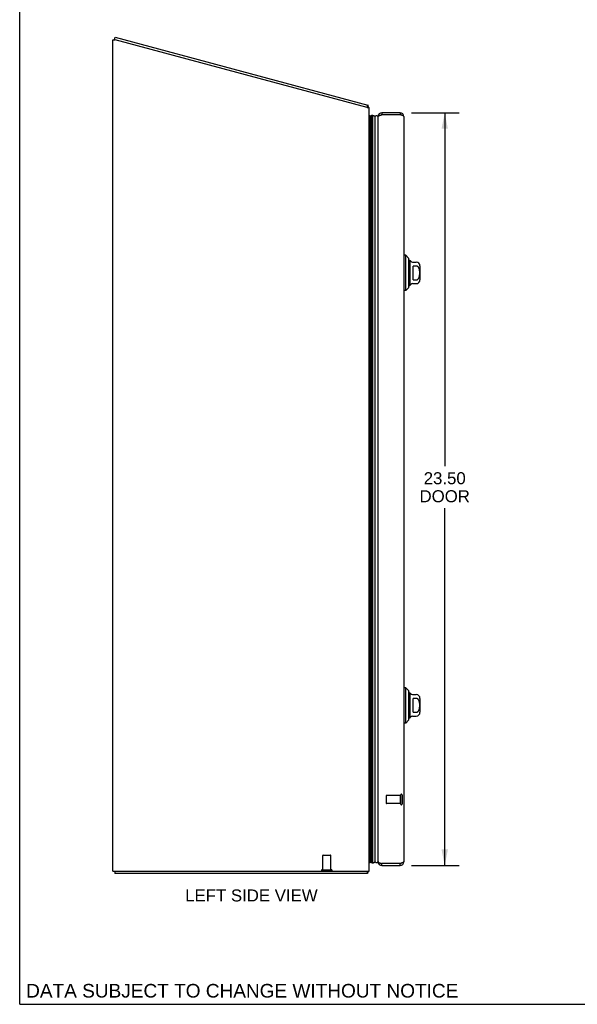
# Model space of a CAD drawing. Header units: inches. Extents: x 0 to 85, y 0 to 55.
# Tile 1 of 5: x 0 to 17.4, y 0 to 30.7. Entities that reach past the tile are written whole.
import ezdxf

# ---------------------------------------------------------------- set-up
doc = ezdxf.new("R2010")
doc.units = ezdxf.units.IN
doc.header["$LTSCALE"] = 4.675
doc.header["$MEASUREMENT"] = 0
doc.linetypes.add('HIDDEN', pattern=[0.2, 0.1, -0.1])
doc.layers.get('0').update_dxf_attribs({"linetype": 'CONTINUOUS'})
for name, color, linetype in [('02___PRT_ALL_AXES', 7, 'CONTINUOUS'), ('DEFAULT_2', 8, 'HIDDEN'), ('DIMENSIONS', 7, 'CONTINUOUS')]:
    doc.layers.add(name, color=color, linetype=linetype)
doc.styles.get("Standard").update_dxf_attribs({"font": 'arial.ttf'})
doc.dimstyles.new('DIMSTYLE_1', dxfattribs={"dimtxt": 0.375, "dimasz": 0.5, "dimexe": 0.09, "dimexo": 0.07, "dimgap": 0.0375, "dimtad": 0, "dimtih": 1, "dimtoh": 1, "dimzin": 4, "dimdsep": 46, "dimtxsty": 'Standard', "dimblk": '_FILLED', "dimblk1": '_FILLED', "dimblk2": '_FILLED', "dimcen": 0.09, "dimazin": 1, "dimtfac": 1, "dimtofl": 0, "dimtmove": 0, "dimatfit": 3, "dimldrblk": '_FILLED', "dimfxl": 0, "dimtolj": 1, "dimtzin": 4, "dimarcsym": 0})

# ---------------------------------------------------------------- blocks, each defined once
blk = doc.blocks.new('_FILLED')
at = {"color": 0, "linetype": 'ByBlock'}
blk.add_solid([(0, 0), (-1, 0.2), (-1, -0.2)], dxfattribs=at)
blk = doc.blocks.new('*D10')
at = {"layer": 'DIMENSIONS', "color": 2, "linetype": 'Continuous'}
for p, q in [((12.224, 27.834), (13.716, 27.834)), ((13.266, 27.834), (13.266, 16.8)), ((13.266, 4.334), (13.266, 15.487)), ((12.224, 4.334), (13.716, 4.334))]:
    blk.add_line(p, q, dxfattribs=at)
at = {"layer": 'DIMENSIONS', "color": 2, "linetype": 'Continuous', "xscale": 0.5, "yscale": 0.5, "zscale": 0.5}
for p, rotation in [((13.266, 27.834), 90), ((13.266, 4.334), 270)]:
    blk.add_blockref('_FILLED', p, dxfattribs=dict(at, rotation=rotation))
at = {"layer": 'DIMENSIONS', "color": 2, "linetype": 'Continuous', "insert": (13.266, 16.612), "char_height": 0.375, "width": 1.5697, "attachment_point": 2, "line_spacing_factor": 0.9}
blk.add_mtext('23.50\\PDOOR', dxfattribs=at)

msp = doc.modelspace()

# ---------------------------------------------------------------- linework, layer by layer
at = {"color": 7, "linetype": 'Continuous'}
for p, q in [((0, 0), (0, 55)), ((2.957, 30.117), (2.976, 30.189)), ((2.979, 30.111), (2.957, 30.117)), ((10.846, 28.003), (10.866, 28.075)), ((10.878, 28.043), (10.851, 28.021)), ((10.91, 27.735), (10.939, 27.752)), ((10.939, 4.415), (10.939, 27.752)), ((10.939, 27.752), (10.952, 27.729)), ((10.952, 4.438), (10.952, 27.729)), ((10.981, 27.744), (10.981, 4.423)), ((11.017, 27.749), (11.017, 4.418)), ((11.092, 4.447), (11.092, 27.721)), ((11.304, 27.834), (11.304, 27.774)), ((11.874, 27.834), (11.874, 27.774)), ((12.053, 23.385), (11.994, 23.385)), ((12.053, 22.282), (12.053, 23.385)), ((12.151, 23.286), (12.053, 23.385)), ((12.151, 22.381), (12.151, 23.286)), ((12.179, 23.217), (12.179, 22.45)), ((12.264, 23.168), (12.376, 23.168)), ((12.277, 22.618), (12.277, 23.049)), ((12.376, 23.049), (12.277, 23.049)), ((12.494, 23.05), (12.494, 22.617)), ((12.264, 22.499), (12.376, 22.499)), ((12.277, 22.618), (12.376, 22.618)), ((12.053, 22.282), (11.994, 22.282)), ((12.151, 22.381), (12.053, 22.282)), ((12.053, 9.885), (11.994, 9.885)), ((12.151, 9.786), (12.053, 9.885)), ((12.053, 8.782), (12.053, 9.885)), ((12.151, 8.881), (12.151, 9.786)), ((12.179, 9.717), (12.179, 8.95)), ((12.264, 9.668), (12.376, 9.668)), ((12.376, 9.549), (12.277, 9.549)), ((12.277, 9.118), (12.277, 9.549)), ((12.494, 9.55), (12.494, 9.117)), ((12.264, 8.999), (12.376, 8.999)), ((12.277, 9.118), (12.376, 9.118)), ((12.053, 8.782), (11.994, 8.782)), ((12.151, 8.881), (12.053, 8.782)), ((10.939, 4.415), (10.91, 4.432)), ((10.952, 4.438), (10.939, 4.415)), ((11.304, 4.334), (11.304, 4.394)), ((11.874, 4.334), (11.874, 4.394)), ((2.973, 4.159), (2.973, 4.084)), ((10.847, 4.159), (10.847, 4.084)), ((10.868, 4.127), (10.847, 4.148)), ((0, 0), (85, 0))]:
    msp.add_line(p, q, dxfattribs=at)
at = {"color": 3, "linetype": 'Continuous'}
for p, q in [((2.976, 30.189), (10.866, 28.075)), ((2.91, 4.159), (2.91, 30.109)), ((2.91, 30.109), (2.985, 30.109)), ((10.85, 28.002), (2.985, 30.109)), ((10.85, 28.002), (10.91, 28.002)), ((10.91, 4.159), (10.91, 28.002)), ((11.184, 4.454), (11.184, 27.714)), ((11.29, 27.769), (11.304, 27.774)), ((11.874, 27.834), (11.304, 27.834)), ((11.874, 27.774), (11.304, 27.774)), ((11.994, 27.714), (11.994, 4.454)), ((11.874, 4.394), (11.304, 4.394)), ((11.304, 4.334), (11.874, 4.334)), ((11.888, 4.398), (11.874, 4.394)), ((2.91, 4.159), (10.91, 4.159)), ((10.847, 4.084), (2.973, 4.084))]:
    msp.add_line(p, q, dxfattribs=at)
for points in [[(10.878, 28.043), (10.877, 28.044), (10.877, 28.045), (10.876, 28.047), (10.875, 28.049), (10.875, 28.05), (10.874, 28.052), (10.874, 28.055), (10.873, 28.057), (10.873, 28.059), (10.873, 28.061), (10.872, 28.063), (10.872, 28.065), (10.872, 28.066), (10.871, 28.068), (10.871, 28.07), (10.87, 28.071), (10.869, 28.072), (10.869, 28.073), (10.868, 28.074), (10.867, 28.075), (10.867, 28.075), (10.866, 28.075)], [(11.184, 27.714), (11.184, 27.716), (11.185, 27.718), (11.186, 27.72), (11.187, 27.723), (11.189, 27.725), (11.192, 27.727), (11.195, 27.73), (11.198, 27.732), (11.201, 27.734), (11.205, 27.737), (11.21, 27.739), (11.214, 27.741), (11.219, 27.744), (11.224, 27.746), (11.23, 27.748), (11.236, 27.75), (11.242, 27.753), (11.248, 27.755), (11.255, 27.757), (11.261, 27.76), (11.268, 27.762)], [(11.268, 27.762), (11.275, 27.764), (11.282, 27.767), (11.29, 27.769)], [(11.91, 27.762), (11.903, 27.764), (11.896, 27.767), (11.888, 27.769), (11.874, 27.774)], [(11.994, 27.714), (11.994, 27.716), (11.993, 27.718), (11.992, 27.72), (11.991, 27.723), (11.989, 27.725), (11.986, 27.727), (11.983, 27.73), (11.98, 27.732), (11.977, 27.734), (11.973, 27.737), (11.968, 27.739), (11.964, 27.741), (11.959, 27.744), (11.954, 27.746), (11.948, 27.748), (11.942, 27.75), (11.936, 27.753), (11.93, 27.755), (11.923, 27.757), (11.917, 27.76), (11.91, 27.762)], [(11.184, 4.454), (11.184, 4.451), (11.185, 4.449), (11.186, 4.447), (11.187, 4.444), (11.189, 4.442), (11.192, 4.44), (11.195, 4.437), (11.198, 4.435), (11.201, 4.433), (11.205, 4.43), (11.21, 4.428), (11.214, 4.426), (11.219, 4.424), (11.224, 4.421), (11.23, 4.419), (11.236, 4.417), (11.242, 4.414), (11.248, 4.412), (11.255, 4.41), (11.261, 4.407), (11.268, 4.405)], [(11.268, 4.405), (11.275, 4.403), (11.282, 4.4), (11.29, 4.398), (11.304, 4.394)], [(11.91, 4.405), (11.903, 4.403), (11.896, 4.4), (11.888, 4.398)], [(11.994, 4.454), (11.994, 4.451), (11.993, 4.449), (11.992, 4.447), (11.991, 4.444), (11.989, 4.442), (11.986, 4.44), (11.983, 4.437), (11.98, 4.435), (11.977, 4.433), (11.973, 4.43), (11.968, 4.428), (11.964, 4.426), (11.959, 4.424), (11.954, 4.421), (11.948, 4.419), (11.942, 4.417), (11.936, 4.414), (11.93, 4.412), (11.923, 4.41), (11.917, 4.407), (11.91, 4.405)], [(10.859, 4.104), (10.857, 4.1), (10.857, 4.098), (10.856, 4.096), (10.855, 4.094), (10.855, 4.092), (10.854, 4.091), (10.854, 4.089), (10.853, 4.088), (10.852, 4.087), (10.852, 4.086), (10.851, 4.085), (10.85, 4.085), (10.849, 4.084), (10.849, 4.084), (10.848, 4.084), (10.847, 4.084)], [(10.868, 4.127), (10.867, 4.126), (10.866, 4.124), (10.865, 4.122), (10.864, 4.121), (10.863, 4.119), (10.862, 4.116), (10.861, 4.114), (10.861, 4.112), (10.86, 4.109), (10.859, 4.107), (10.859, 4.104)]]:
    msp.add_lwpolyline(points, dxfattribs=at)
at = {"color": 7, "linetype": 'Continuous'}
for points in [[(11.017, 27.749), (11.023, 27.749), (11.03, 27.748), (11.036, 27.747), (11.043, 27.746), (11.049, 27.744), (11.055, 27.742), (11.062, 27.739), (11.068, 27.736), (11.074, 27.733), (11.08, 27.729), (11.086, 27.725), (11.092, 27.721)], [(12.376, 22.618), (12.38, 22.618), (12.385, 22.618), (12.389, 22.619), (12.393, 22.62), (12.398, 22.621), (12.402, 22.622), (12.406, 22.624), (12.41, 22.626), (12.415, 22.628), (12.419, 22.631), (12.423, 22.633), (12.427, 22.637), (12.431, 22.64), (12.435, 22.644), (12.439, 22.648), (12.443, 22.652), (12.447, 22.657), (12.451, 22.663), (12.455, 22.668), (12.458, 22.675), (12.462, 22.681), (12.465, 22.688), (12.468, 22.695), (12.47, 22.703), (12.473, 22.711), (12.475, 22.719), (12.477, 22.728), (12.479, 22.736), (12.481, 22.745), (12.482, 22.754), (12.483, 22.764), (12.484, 22.773), (12.485, 22.783), (12.486, 22.793), (12.487, 22.803), (12.487, 22.813), (12.487, 22.823), (12.487, 22.833), (12.487, 22.844), (12.487, 22.854), (12.487, 22.864), (12.486, 22.874), (12.485, 22.884), (12.485, 22.894), (12.483, 22.903), (12.482, 22.912), (12.481, 22.922), (12.479, 22.93), (12.477, 22.939), (12.475, 22.948), (12.473, 22.956), (12.471, 22.964), (12.468, 22.971), (12.465, 22.979), (12.462, 22.986), (12.458, 22.992), (12.455, 22.999), (12.451, 23.004), (12.447, 23.01), (12.443, 23.015), (12.439, 23.019), (12.435, 23.023), (12.431, 23.027), (12.427, 23.03), (12.423, 23.034), (12.419, 23.036), (12.415, 23.039), (12.41, 23.041), (12.406, 23.043), (12.402, 23.045), (12.398, 23.046), (12.393, 23.047), (12.389, 23.048), (12.385, 23.049), (12.38, 23.049), (12.376, 23.049)], [(12.376, 9.118), (12.38, 9.118), (12.385, 9.118), (12.389, 9.119), (12.393, 9.12), (12.398, 9.121), (12.402, 9.122), (12.406, 9.124), (12.41, 9.126), (12.415, 9.128), (12.419, 9.131), (12.423, 9.133), (12.427, 9.137), (12.431, 9.14), (12.435, 9.144), (12.439, 9.148), (12.443, 9.152), (12.447, 9.157), (12.451, 9.163), (12.455, 9.168), (12.458, 9.175), (12.462, 9.181), (12.465, 9.188), (12.468, 9.195), (12.47, 9.203), (12.473, 9.211), (12.475, 9.219), (12.477, 9.228), (12.479, 9.236), (12.481, 9.245), (12.482, 9.254), (12.483, 9.264), (12.484, 9.273), (12.485, 9.283), (12.486, 9.293), (12.487, 9.303), (12.487, 9.313), (12.487, 9.323), (12.487, 9.333), (12.487, 9.344), (12.487, 9.354), (12.487, 9.364), (12.486, 9.374), (12.485, 9.384), (12.485, 9.394), (12.483, 9.403), (12.482, 9.412), (12.481, 9.422), (12.479, 9.43), (12.477, 9.439), (12.475, 9.448), (12.473, 9.456), (12.471, 9.464), (12.468, 9.471), (12.465, 9.479), (12.462, 9.486), (12.458, 9.492), (12.455, 9.499), (12.451, 9.504), (12.447, 9.51), (12.443, 9.515), (12.439, 9.519), (12.435, 9.523), (12.431, 9.527), (12.427, 9.53), (12.423, 9.534), (12.419, 9.536), (12.415, 9.539), (12.41, 9.541), (12.406, 9.543), (12.402, 9.545), (12.398, 9.546), (12.393, 9.547), (12.389, 9.548), (12.385, 9.549), (12.38, 9.549), (12.376, 9.549)], [(11.017, 4.418), (11.023, 4.418), (11.03, 4.419), (11.036, 4.42), (11.043, 4.421), (11.049, 4.423), (11.055, 4.425), (11.062, 4.428), (11.068, 4.431), (11.074, 4.434), (11.08, 4.438), (11.086, 4.442), (11.092, 4.447)]]:
    msp.add_lwpolyline(points, dxfattribs=at)
at = {"color": 3, "linetype": 'Continuous'}
for centre, radius, start, end in [((10.765, 27.952), 0.145, 20.0476, 38.6719), ((11.304, 27.714), 0.12, 90, 180), ((11.874, 27.714), 0.12, 0, 90), ((11.304, 4.454), 0.12, 180, 270), ((11.874, 4.454), 0.12, 270, 360), ((10.765, 4.229), 0.145, 315.3986, 331.1263)]:
    msp.add_arc(centre, radius, start, end, dxfattribs=at)
at = {"color": 7, "linetype": 'Continuous'}
for centre, radius, start, end in [((10.978, 27.715), 0.03, 84.0058, 150.8484), ((11.006, 27.693), 0.0569, 78.7115, 115.4863), ((11.134, 27.694), 0.05, 0, 147.3282), ((11.304, 27.714), 0.06, 90, 125.7118), ((11.874, 27.714), 0.06, 54.2882, 90), ((12.13, 23.198), 0.0492, 0, 63.8851), ((12.179, 23.198), 0.0197, 30, 90.1146), ((12.264, 23.247), 0.0787, 210, 270), ((12.376, 23.05), 0.118, 0, 90), ((12.13, 22.469), 0.0492, 296.1149, 360), ((12.179, 22.469), 0.0197, 269.8854, 330), ((12.264, 22.42), 0.0787, 90, 150), ((12.376, 22.617), 0.118, 270, 360), ((12.13, 9.698), 0.0492, 0, 63.8851), ((12.179, 9.698), 0.0197, 30, 90.1146), ((12.264, 9.747), 0.0787, 210, 270), ((12.376, 9.55), 0.118, 0, 90), ((12.13, 8.969), 0.0492, 296.1149, 360), ((12.179, 8.969), 0.0197, 269.8854, 330), ((12.264, 8.92), 0.0787, 90, 150), ((12.376, 9.117), 0.118, 270, 360), ((10.978, 4.452), 0.03, 209.1516, 275.9942), ((11.006, 4.474), 0.0569, 244.5137, 281.2885), ((11.134, 4.474), 0.05, 212.6718, 360), ((11.304, 4.454), 0.06, 234.2882, 270), ((11.874, 4.454), 0.06, 270, 305.7118)]:
    msp.add_arc(centre, radius, start, end, dxfattribs=at)
msp.add_ellipse((11.016, 4.683), major_axis=(0, 0.265), ratio=0.632157, start_param=-3.140119, end_param=-2.674506, dxfattribs=at)
at = {"layer": '02___PRT_ALL_AXES', "color": 8, "linetype": 'HIDDEN'}
for p, q in [((11.891, 6.518), (11.444, 6.518)), ((11.891, 6.27), (11.891, 6.518)), ((11.891, 6.27), (11.444, 6.27)), ((9.461, 4.202), (9.461, 4.649)), ((9.709, 4.202), (9.709, 4.649)), ((9.461, 4.202), (9.709, 4.202))]:
    msp.add_line(p, q, dxfattribs=at)
at = {"layer": 'DEFAULT_2', "color": 8, "linetype": 'HIDDEN'}
for p, q in [((11.434, 6.508), (11.434, 6.28)), ((11.891, 6.536), (11.891, 6.252)), ((11.934, 6.536), (11.934, 6.252)), ((9.471, 4.659), (9.699, 4.659)), ((9.443, 4.202), (9.727, 4.202))]:
    msp.add_line(p, q, dxfattribs=at)
for centre, radius, start, end in [((11.444, 6.508), 0.01, 90, 180), ((11.912, 6.536), 0.0215, 0, 180), ((11.444, 6.28), 0.01, 180, 270), ((11.912, 6.252), 0.0215, 180, 360), ((9.471, 4.649), 0.01, 90, 180), ((9.699, 4.649), 0.01, 0, 90), ((9.443, 4.18), 0.0215, 90, 270), ((9.727, 4.18), 0.0215, 270, 90)]:
    msp.add_arc(centre, radius, start, end, dxfattribs=at)

# ---------------------------------------------------------------- texts
at = {"layer": 'DIMENSIONS', "color": 2, "linetype": 'Continuous', "attachment_point": 2, "line_spacing_factor": 0.9}
for s, insert, char_height, width in [('LEFT SIDE VIEW', (7.233, 3.586), 0.375, 4.12361), ('DATA SUBJECT TO CHANGE WITHOUT NOTICE', (6.946, 0.636), 0.425, 13.46413)]:
    msp.add_mtext(s, dxfattribs=dict(at, insert=insert, char_height=char_height, width=width))

# ---------------------------------------------------------------- dimensions: what is measured, and where the dimension line sits
at = {"layer": 'DIMENSIONS', "color": 2, "linetype": 'Continuous'}
dim = msp.add_linear_dim(base=(13.266, 4.334), p1=(12.154, 27.834), p2=(12.154, 4.334), angle=270, text='<>\\PDOOR', dimstyle='DIMSTYLE_1', dxfattribs=at)
dim.commit()
dim.dimension.update_dxf_attribs({"geometry": '*D10', "text_midpoint": (13.266, 16.144), "dimtype": 160})

doc.saveas('drawing.dxf')
